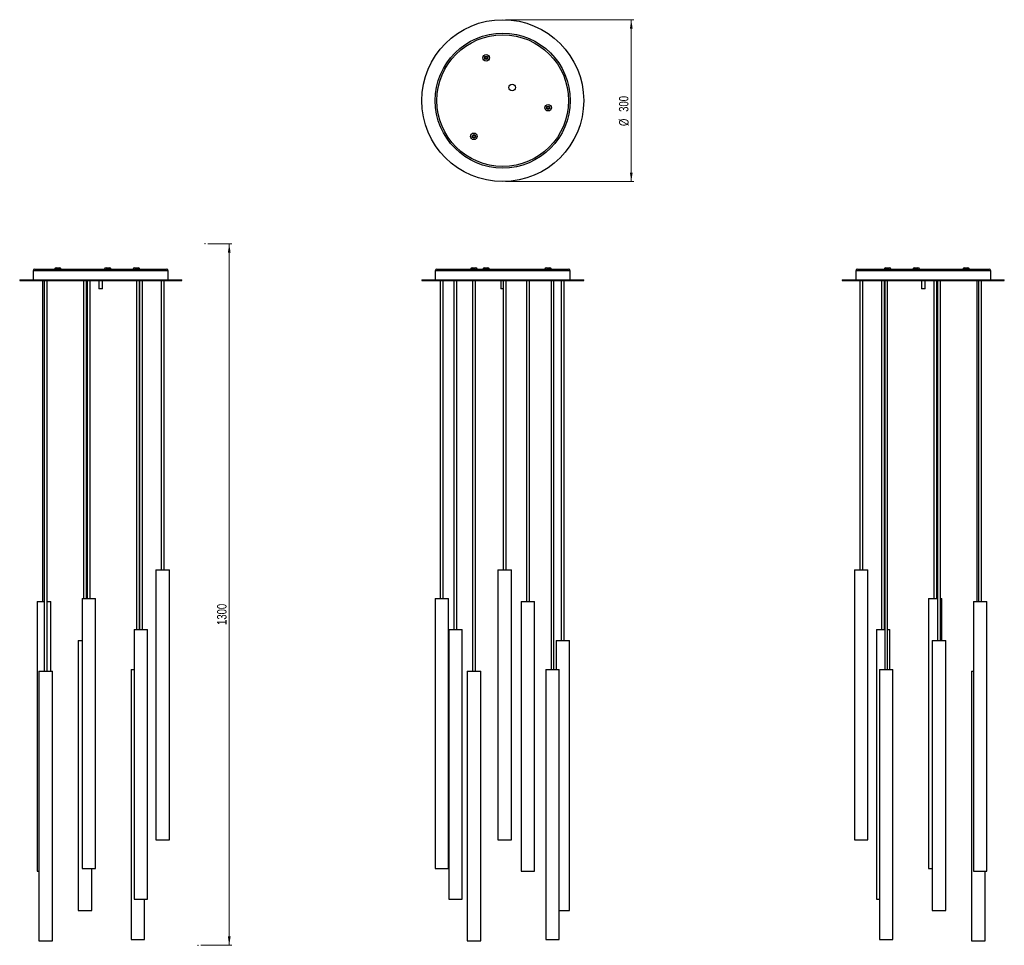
# Model space of a CAD drawing. Header units: millimetres. Extents: x 514 to 879, y 247 to 590.
import ezdxf

# ---------------------------------------------------------------- set-up
doc = ezdxf.new("R2010")
doc.units = ezdxf.units.MM
doc.header["$PDSIZE"] = -1
doc.styles.add('SLDTEXTSTYLE0', font='TXT', dxfattribs={"width": 0.75})
doc.dimstyles.new('SLDDIMSTYLE0', dxfattribs={"dimtxt": 3.5, "dimasz": 3.302, "dimexe": 0, "dimexo": 0.0625, "dimgap": 0.875, "dimtad": 1, "dimdec": 0, "dimlfac": 5, "dimrnd": 1e-09, "dimzin": 12, "dimdsep": 46, "dimtxsty": 'SLDTEXTSTYLE0', "dimsah": 1, "dimcen": 0.09, "dimadec": 0, "dimazin": 3, "dimtfac": 1, "dimtdec": 0, "dimtofl": 0, "dimtmove": 0, "dimatfit": 3, "dimfxl": 0, "dimfrac": 2, "dimtolj": 1, "dimtzin": 12, "dimarcsym": 0})

# ---------------------------------------------------------------- blocks, each defined once
blk = doc.blocks.new('_D')
at = {"color": 7, "linetype": 'Continuous', "lineweight": 0}
for p, q in [((694.32, 590.5), (741.93, 590.5)), ((740.93, 590.5), (740.93, 530.5)), ((694.32, 530.5), (741.93, 530.5))]:
    blk.add_line(p, q, dxfattribs=at)
at = {"color": 7, "linetype": 'Continuous', "lineweight": 18}
for points in [[(740.93, 590.5), (740.43, 587.19), (741.44, 587.19)], [(740.93, 530.5), (741.44, 533.8), (740.43, 533.8)]]:
    blk.add_solid(points, dxfattribs=at)
at = {"color": 7, "linetype": 'Continuous', "lineweight": 18, "char_height": 3.5, "attachment_point": 1, "rotation": 90, "style": 'SLDTEXTSTYLE0'}
for s, insert in [('300', (736.37, 556.35)), ('%%c', (736.42, 551.08))]:
    blk.add_mtext(s, dxfattribs=dict(at, insert=insert))
blk = doc.blocks.new('_D_1')
at = {"color": 7, "linetype": 'Continuous', "lineweight": 0}
for p, q in [((584.06, 507.42), (593.02, 507.42)), ((592.02, 507.42), (592.02, 247.42)), ((581.49, 247.42), (593.02, 247.42))]:
    blk.add_line(p, q, dxfattribs=at)
at = {"color": 7, "linetype": 'Continuous', "lineweight": 18}
for points in [[(592.02, 507.42), (591.51, 504.12), (592.53, 504.12)], [(592.02, 247.42), (592.53, 250.72), (591.51, 250.72)]]:
    blk.add_solid(points, dxfattribs=at)
at = {"color": 7, "linetype": 'Continuous', "lineweight": 18, "insert": (587.51, 366.17), "char_height": 3.5, "attachment_point": 1, "rotation": 90, "style": 'SLDTEXTSTYLE0'}
blk.add_mtext('1300', dxfattribs=at)

msp = doc.modelspace()

# ---------------------------------------------------------------- linework, layer by layer
at = {"color": 7, "linetype": 'Continuous', "lineweight": 25}
for p, q in [((519.4, 497.42), (519.4, 494.02)), ((520, 498.02), (526.05, 498.02)), ((526.05, 498.02), (568.8, 498.02)), ((527.92, 498.58), (529.17, 498.58)), ((546.41, 498.58), (547.65, 498.58)), ((557.02, 498.58), (558.26, 498.58)), ((569.4, 494.02), (569.4, 497.42)), ((668.32, 497.42), (668.32, 494.02)), ((668.92, 498.02), (717.72, 498.02)), ((682.03, 498.58), (683.06, 498.58)), ((683.06, 498.58), (683.27, 498.58)), ((686.57, 498.58), (687.6, 498.58)), ((687.6, 498.58), (687.82, 498.58)), ((709.5, 498.58), (710.53, 498.58)), ((710.53, 498.58), (710.74, 498.58)), ((718.32, 494.02), (718.32, 497.42)), ((824.1, 497.42), (824.1, 494.02)), ((824.7, 498.02), (873.5, 498.02)), ((835.25, 498.58), (835.4, 498.58)), ((835.4, 498.58), (836.49, 498.58)), ((845.86, 498.58), (846.01, 498.58)), ((846.01, 498.58), (847.1, 498.58)), ((864.34, 498.58), (864.49, 498.58)), ((864.49, 498.58), (865.58, 498.58)), ((874.1, 494.02), (874.1, 497.42)), ((514.4, 494.02), (514.4, 493.82)), ((514.4, 494.02), (574.4, 494.02)), ((514.4, 493.82), (574.4, 493.82)), ((522.83, 493.82), (522.83, 374.87)), ((523.46, 493.82), (523.46, 349.09)), ((524.56, 349.09), (524.56, 493.82)), ((538.03, 493.82), (538.03, 375.94)), ((539.13, 375.94), (539.13, 493.82)), ((539.45, 493.82), (539.45, 375.94)), ((540.55, 375.94), (540.55, 493.82)), ((543.68, 493.82), (543.68, 490.91)), ((545.12, 490.91), (545.12, 493.82)), ((557.62, 493.82), (557.62, 364.47)), ((558.72, 364.47), (558.72, 493.82)), ((558.75, 493.82), (558.75, 364.47)), ((559.85, 364.47), (559.85, 493.82)), ((566.84, 493.82), (566.84, 386.58)), ((567.94, 386.58), (567.94, 493.82)), ((574.4, 493.82), (574.4, 494.02)), ((663.32, 494.02), (663.32, 493.82)), ((663.32, 494.02), (723.32, 494.02)), ((663.32, 493.82), (723.32, 493.82)), ((670.2, 493.82), (670.2, 375.94)), ((671.3, 375.94), (671.3, 493.82)), ((675.25, 493.82), (675.25, 364.47)), ((676.35, 364.47), (676.35, 493.82)), ((682.14, 493.82), (682.14, 349.09)), ((683.24, 349.09), (683.24, 493.82)), ((692.6, 493.82), (692.6, 490.91)), ((693.5, 493.82), (693.5, 386.58)), ((694.6, 386.58), (694.6, 493.82)), ((702.09, 493.82), (702.09, 374.87)), ((703.19, 374.87), (703.19, 493.82)), ((711.2, 493.82), (711.2, 349.63)), ((712.3, 349.63), (712.3, 493.82)), ((715.02, 493.82), (715.02, 360.36)), ((716.12, 360.36), (716.12, 493.82)), ((723.32, 493.82), (723.32, 494.02)), ((819.1, 494.02), (819.1, 493.82)), ((819.1, 494.02), (879.04, 494.02)), ((819.1, 493.82), (879.04, 493.82)), ((825.56, 493.82), (825.56, 386.58)), ((826.66, 386.58), (826.66, 493.82)), ((833.65, 493.82), (833.65, 364.47)), ((834.75, 364.47), (834.75, 493.82)), ((834.79, 493.82), (834.79, 349.63)), ((835.89, 349.63), (835.89, 493.82)), ((848.38, 493.82), (848.38, 490.91)), ((849.82, 490.91), (849.82, 493.82)), ((852.96, 493.82), (852.96, 375.94)), ((854.06, 375.94), (854.06, 493.82)), ((854.37, 493.82), (854.37, 360.36)), ((855.47, 360.36), (855.47, 493.82)), ((868.95, 493.82), (868.95, 374.87)), ((869.58, 493.82), (869.58, 374.87)), ((870.68, 374.87), (870.68, 493.82)), ((879.04, 494.02), (879.1, 494.02)), ((879.04, 493.82), (879.1, 493.82)), ((879.1, 493.82), (879.1, 494.02)), ((543.68, 490.91), (543.88, 490.71)), ((543.68, 490.91), (545.12, 490.91)), ((544.92, 490.71), (543.88, 490.71)), ((544.92, 490.71), (545.12, 490.91)), ((692.6, 490.91), (692.8, 490.71)), ((692.6, 490.91), (693.5, 490.91)), ((693.5, 490.71), (692.8, 490.71)), ((848.38, 490.91), (848.58, 490.71)), ((848.38, 490.91), (849.68, 490.91)), ((849.52, 490.71), (848.58, 490.71)), ((849.62, 490.71), (849.52, 490.71)), ((849.62, 490.71), (849.82, 490.91)), ((849.68, 490.91), (849.82, 490.91)), ((564.89, 386.58), (564.89, 286.58)), ((564.89, 386.58), (569.89, 386.58)), ((569.89, 286.58), (569.89, 386.58)), ((691.55, 386.58), (691.55, 286.58)), ((691.55, 386.58), (696.55, 386.58)), ((696.55, 286.58), (696.55, 386.58)), ((823.61, 386.58), (823.61, 286.58)), ((823.61, 386.58), (827.16, 386.58)), ((827.16, 386.58), (828.61, 386.58)), ((828.61, 286.58), (828.61, 386.58)), ((537.5, 375.94), (537.5, 275.94)), ((537.5, 375.94), (542.5, 375.94)), ((542.5, 275.94), (542.5, 375.94)), ((668.25, 375.94), (668.25, 275.94)), ((668.25, 375.94), (673.25, 375.94)), ((673.25, 275.94), (673.25, 375.94)), ((851.01, 375.94), (851.01, 275.94)), ((851.01, 375.94), (854.37, 375.94)), ((855.47, 375.94), (855.94, 375.94)), ((855.94, 375.94), (856.01, 375.94)), ((856.01, 360.36), (856.01, 375.94)), ((520.88, 374.87), (520.88, 274.87)), ((520.88, 374.87), (523.46, 374.87)), ((524.56, 374.87), (525.88, 374.87)), ((525.88, 349.09), (525.88, 374.87)), ((700.14, 374.87), (700.14, 274.87)), ((700.14, 374.87), (705.14, 374.87)), ((705.14, 274.87), (705.14, 374.87)), ((867.63, 374.87), (867.63, 274.87)), ((867.63, 374.87), (872.62, 374.87)), ((872.62, 374.87), (872.63, 374.87)), ((872.63, 274.87), (872.63, 374.87)), ((556.8, 364.47), (556.8, 264.47)), ((556.8, 364.47), (561.8, 364.47)), ((561.8, 264.47), (561.8, 364.47)), ((673.3, 364.47), (673.3, 264.47)), ((673.3, 364.47), (678.3, 364.47)), ((678.3, 264.47), (678.3, 364.47)), ((831.7, 364.47), (831.7, 264.47)), ((831.7, 364.47), (834.79, 364.47)), ((835.89, 364.47), (836.7, 364.47)), ((836.7, 349.63), (836.7, 364.47)), ((536.08, 360.36), (536.08, 260.36)), ((536.08, 360.36), (537.5, 360.36)), ((713.07, 360.36), (713.07, 349.63)), ((713.07, 360.36), (718.07, 360.36)), ((718.07, 260.36), (718.07, 360.36)), ((852.42, 360.36), (852.42, 260.36)), ((852.42, 360.36), (857.42, 360.36)), ((857.42, 260.36), (857.42, 360.36)), ((857.42, 360.36), (857.42, 360.36)), ((521.51, 349.09), (521.51, 249.09)), ((521.51, 349.09), (526.51, 349.09)), ((526.51, 249.09), (526.51, 349.09)), ((555.67, 349.63), (555.67, 249.63)), ((555.67, 349.63), (556.8, 349.63)), ((680.19, 349.09), (680.19, 249.09)), ((680.19, 349.09), (685.19, 349.09)), ((685.19, 249.09), (685.19, 349.09)), ((709.25, 349.63), (709.25, 249.63)), ((709.25, 349.63), (714.13, 349.63)), ((714.13, 349.63), (714.25, 349.63)), ((714.25, 249.63), (714.25, 349.63)), ((832.84, 349.63), (832.84, 249.63)), ((832.84, 349.63), (834.6, 349.63)), ((834.6, 349.63), (837.84, 349.63)), ((837.84, 249.63), (837.84, 349.63)), ((867, 349.09), (867, 249.09)), ((867, 349.09), (867.63, 349.09)), ((564.89, 286.58), (569.89, 286.58)), ((691.55, 286.58), (696.55, 286.58)), ((823.61, 286.58), (827.16, 286.58)), ((827.16, 286.58), (828.61, 286.58)), ((520.88, 274.87), (521.51, 274.87)), ((537.5, 275.94), (542.5, 275.94)), ((541.08, 260.36), (541.08, 275.94)), ((668.25, 275.94), (673.25, 275.94)), ((700.14, 274.87), (705.14, 274.87)), ((851.01, 275.94), (852.42, 275.94)), ((867.63, 274.87), (872.62, 274.87)), ((872, 249.09), (872, 274.87)), ((872.62, 274.87), (872.63, 274.87)), ((556.8, 264.47), (561.8, 264.47)), ((560.67, 249.63), (560.67, 264.47)), ((673.3, 264.47), (678.3, 264.47)), ((831.7, 264.47), (832.84, 264.47)), ((536.08, 260.36), (541.08, 260.36)), ((714.25, 260.36), (718.07, 260.36)), ((852.42, 260.36), (857.42, 260.36)), ((857.42, 260.36), (857.42, 260.36)), ((521.51, 249.09), (526.51, 249.09)), ((555.67, 249.63), (560.67, 249.63)), ((680.19, 249.09), (685.19, 249.09)), ((709.25, 249.63), (714.13, 249.63)), ((714.13, 249.63), (714.25, 249.63)), ((832.84, 249.63), (834.6, 249.63)), ((834.6, 249.63), (837.84, 249.63)), ((867, 249.09), (871.99, 249.09)), ((871.99, 249.09), (872, 249.09))]:
    msp.add_line(p, q, dxfattribs=at)
at = {"color": 8, "linetype": 'Continuous', "lineweight": 25}
for p, q in [((525.6, 497.42), (519.4, 497.42)), ((569.4, 497.42), (525.6, 497.42)), ((718.32, 497.42), (668.32, 497.42)), ((874.1, 497.42), (824.1, 497.42))]:
    msp.add_line(p, q, dxfattribs=at)
at = {"color": 7, "linetype": 'Continuous', "lineweight": 25}
for centre, radius in [((693.32, 560.5), 30), ((693.32, 560.5), 25), ((693.32, 560.5), 24.4), ((687.19, 576.35), 1.22), ((687.19, 576.35), 0.621), ((687.19, 576.35), 0.4), ((696.81, 565.38), 1.2), ((710.12, 557.87), 1.22), ((710.12, 557.87), 0.621), ((710.12, 557.87), 0.4), ((682.65, 547.26), 1.22), ((682.65, 547.26), 0.621), ((682.65, 547.26), 0.4)]:
    msp.add_circle(centre, radius, dxfattribs=at)
for centre, start, end in [((520, 497.42), 90, 180), ((527.92, 497.98), 90, 176.1774), ((529.17, 497.98), 3.8226, 90), ((546.41, 497.98), 90, 176.1774), ((547.65, 497.98), 3.8226, 90), ((557.02, 497.98), 90, 176.1774), ((558.26, 497.98), 3.8226, 90), ((568.8, 497.42), 0, 90), ((668.92, 497.42), 90, 180), ((682.03, 497.98), 90, 176.1774), ((683.27, 497.98), 3.8226, 90), ((686.57, 497.98), 90, 176.1774), ((687.82, 497.98), 3.8226, 90), ((709.5, 497.98), 90, 176.1774), ((710.74, 497.98), 3.8226, 90), ((717.72, 497.42), 0, 90), ((824.7, 497.42), 90, 180), ((835.25, 497.98), 90, 176.1774), ((836.49, 497.98), 3.8226, 90), ((845.86, 497.98), 90, 176.1774), ((847.1, 497.98), 3.8226, 90), ((864.34, 497.98), 90, 176.1774), ((865.58, 497.98), 3.8226, 90), ((873.5, 497.42), 0, 90)]:
    msp.add_arc(centre, 0.6, start, end, dxfattribs=at)
at = {"color": 7, "linetype": 'Continuous', "lineweight": 0}
for p in [(583.06, 507.42), (580.49, 247.42)]:
    msp.add_point(p, dxfattribs=at)

# ---------------------------------------------------------------- dimensions: what is measured, and where the dimension line sits
at = {"color": 7, "linetype": 'Continuous', "lineweight": 18}
dim = msp.add_linear_dim(base=(740.93, 530.5), p1=(693.32, 590.5), p2=(693.32, 530.5), angle=90, text='%%c<>', dimstyle='SLDDIMSTYLE0', dxfattribs=at)
dim.commit()
dim.dimension.update_dxf_attribs({"geometry": '_D', "text_midpoint": (740.93, 557.59), "dimtype": 160})
dim = msp.add_linear_dim(base=(592.02, 247.42), p1=(583.06, 507.42), p2=(580.49, 247.42), angle=90, dimstyle='SLDDIMSTYLE0', dxfattribs=at)
dim.commit()
dim.dimension.update_dxf_attribs({"geometry": '_D_1', "text_midpoint": (592.02, 371.34), "dimtype": 160})

doc.saveas('drawing.dxf')
